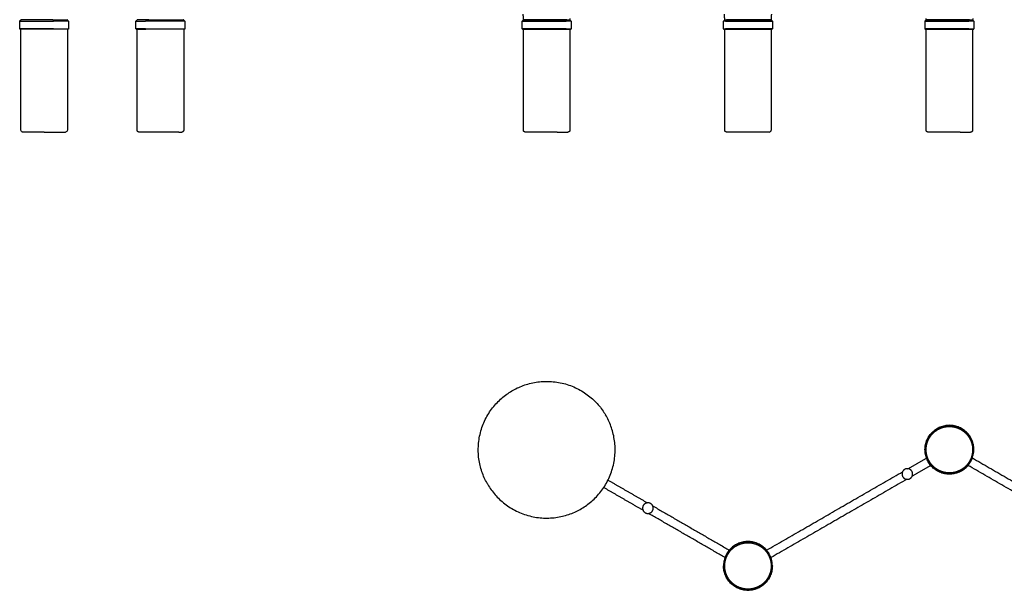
# Model space of a CAD drawing. Header units: millimetres. Extents: x -1480 to 1484, y -1111 to 1199.
# Tile 1 of 6: x -1480 to 2, y -1111 to -251. Entities that reach past the tile are written whole.
import ezdxf

# ---------------------------------------------------------------- set-up
doc = ezdxf.new("R2010")
doc.units = ezdxf.units.MM
doc.layers.add('1', color=7, linetype='Continuous', true_color=0x000000)
doc.layers.add('Make2D$Visibile$Curve', color=7, linetype='Continuous', true_color=0x000000)

msp = doc.modelspace()

# ---------------------------------------------------------------- linework, layer by layer
at = {"layer": '1'}
for points in [[(-722, -250.9), (-721.7, -251.1)], [(-115.8, -250.9), (-115.5, -251.1)]]:
    msp.add_lwpolyline(points, dxfattribs=at)
msp.add_arc((-352.1, -417.1), 3.11, 271.9953, 358.0047, dxfattribs=at)
at = {"layer": 'Make2D$Visibile$Curve'}
for points in [[(-652, -265.1), (-652, -417.2)], [(-419, -417.2), (-419, -265.1)], [(-45.8, -265.1), (-45.8, -417.2)]]:
    msp.add_lwpolyline(points, dxfattribs=at)
for points, degree in [([(-1480.3, -253.1), (-1479.3, -252.1), (-1478.3, -251.1)], 2), ([(-1478.3, -251.1), (-1478.4, -251), (-1478.4, -250.9), (-1478.5, -250.9)], 3), ([(-1408.5, -250.9), (-1408.6, -250.9), (-1408.7, -251), (-1408.8, -251.1)], 3), ([(-1408.8, -251.1), (-1407.8, -252.1), (-1406.8, -253.1)], 2), ([(-1305.2, -253.1), (-1304.2, -252.1), (-1303.2, -251.1)], 2), ([(-1303.2, -251.1), (-1303.2, -251), (-1303.3, -250.9), (-1303.4, -250.9)], 3), ([(-1233.4, -250.9), (-1233.5, -251), (-1233.7, -251.1)], 2), ([(-1233.7, -251.1), (-1232.7, -252.1), (-1231.7, -253.1)], 2), ([(-723.7, -253.1), (-722.7, -252.1), (-721.7, -251.1)], 2), ([(-722, -250.9), (-722.1, -246.9), (-722.2, -242.8)], 2), ([(-652, -250.9), (-652.1, -251), (-652.1, -251), (-652.2, -251.1)], 3), ([(-652.2, -251.1), (-651.2, -252.1), (-650.2, -253.1)], 2), ([(-651.9, -249.3), (-652, -250.1), (-652, -250.9)], 2), ([(-420.8, -253.1), (-419.8, -252.1), (-418.8, -251.1)], 2), ([(-419, -250.9), (-419.1, -246.9), (-419.2, -242.8)], 2), ([(-418.8, -251.1), (-418.9, -251), (-419, -250.9)], 2), ([(-349, -250.9), (-349.1, -251), (-349.2, -251), (-349.3, -251.1)], 3), ([(-349.3, -251.1), (-348.3, -252.1), (-347.3, -253.1)], 2), ([(-348.8, -242.8), (-348.9, -246.9), (-349, -250.9)], 2), ([(-117.5, -253.1), (-116.5, -252.1), (-115.5, -251.1)], 2), ([(-115.8, -250.9), (-115.8, -250.1), (-115.8, -249.3)], 2), ([(-45.8, -250.9), (-45.8, -251), (-45.9, -251), (-46, -251.1)], 3), ([(-46, -251.1), (-45, -252.1), (-44, -253.1)], 2), ([(-45.7, -249.3), (-45.7, -250.1), (-45.8, -250.9)], 2), ([(-1480.3, -264.8), (-1480.3, -259), (-1480.3, -253.1)], 2), ([(-1480, -265.1), (-1480.1, -265), (-1480.3, -264.8)], 2), ([(-1478.5, -417.2), (-1478.5, -341.2), (-1478.5, -265.1)], 2), ([(-1408.5, -265.1), (-1408.5, -341.2), (-1408.5, -417.2)], 2), ([(-1406.8, -264.8), (-1406.9, -265), (-1407.1, -265.1)], 2), ([(-1406.8, -253.1), (-1406.8, -259), (-1406.8, -264.8)], 2), ([(-1305.2, -264.8), (-1305.2, -259), (-1305.2, -253.1)], 2), ([(-1304.9, -265.1), (-1305, -265), (-1305.2, -264.8)], 2), ([(-1303.4, -417.2), (-1303.4, -341.2), (-1303.4, -265.1)], 2), ([(-1233.4, -265.1), (-1233.4, -341.2), (-1233.4, -417.2)], 2), ([(-1231.7, -264.8), (-1231.8, -265), (-1232, -265.1)], 2), ([(-1231.7, -253.1), (-1231.7, -259), (-1231.7, -264.8)], 2), ([(-723.7, -264.8), (-723.7, -259), (-723.7, -253.1)], 2), ([(-723.4, -265.1), (-723.6, -265), (-723.7, -264.8)], 2), ([(-722, -417.2), (-722, -341.2), (-722, -265.1)], 2), ([(-650.5, -265.1), (-650.4, -265), (-650.2, -264.8)], 2), ([(-650.2, -253.1), (-650.2, -259), (-650.2, -264.8)], 2), ([(-420.8, -264.8), (-420.8, -259), (-420.8, -253.1)], 2), ([(-420.8, -264.8), (-420.6, -265), (-420.5, -265.1)], 2), ([(-349, -265.1), (-349, -341.2), (-349, -417.2)], 2), ([(-347.3, -264.8), (-347.4, -265), (-347.6, -265.1)], 2), ([(-347.3, -253.1), (-347.3, -259), (-347.3, -264.8)], 2), ([(-117.5, -264.8), (-117.5, -259), (-117.5, -253.1)], 2), ([(-117.2, -265.1), (-117.4, -265), (-117.5, -264.8)], 2), ([(-115.8, -417.2), (-115.8, -341.2), (-115.8, -265.1)], 2), ([(-44.3, -265.1), (-44.1, -265), (-44, -264.8)], 2), ([(-44, -253.1), (-44, -259), (-44, -264.8)], 2), ([(-598.3, -846.3), (-598.5, -846.4), (-598.6, -846.5)], 2), ([(-143.3, -927.4), (-129.3, -919.3), (-115.3, -911.2)], 2), ([(-46.2, -911.1), (55.6, -969.9), (157.3, -1028.7)], 2), ([(-355.9, -1050.1), (-253.7, -991), (-151.4, -932)], 2), ([(-108.8, -922.4), (-122.8, -930.5), (-136.8, -938.6)], 2), ([(150.8, -1039.9), (49.1, -981.2), (-52.7, -922.4)], 2), ([(-594.7, -944.5), (-565, -961.6), (-535.4, -978.7)], 2), ([(-144.9, -943.3), (-247.2, -1002.3), (-349.4, -1061.3)], 2), ([(-775.3, -951), (-775.5, -951.1), (-775.6, -951.2)], 2), ([(-541.9, -990), (-571.5, -972.9), (-601.2, -955.7)], 2), ([(-527.3, -983.4), (-469.7, -1016.7), (-412, -1050)], 2), ([(-418.5, -1061.2), (-476.2, -1027.9), (-533.8, -994.6)], 2)]:
    msp.add_open_spline(points, degree=degree, dxfattribs=at)
for points, weights, degree, knots in [([(-1430.2, -251.1), (-1460.3, -251.1), (-1474.7, -251.1), (-1478.3, -251.1), (-1478.3, -251.1)], [1, 0.729796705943, 1, 0.915597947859, 0.883924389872], 2, [0, 0, 0, 65.106711, 65.106711, 85.443769, 85.443769, 85.443769]), ([(-1285.8, -251.1), (-1257.6, -251.1), (-1239.5, -251.1), (-1233.7, -251.1), (-1233.7, -251.1)], [1, 0.729796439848, 1, 0.893021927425, 0.870752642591], 2, [-130.213524, -130.213524, -130.213524, -65.106762, -65.106762, -39.329915, -39.329915, -39.329915]), ([(-722, -250.9), (-722, -250.9), (-704.5, -250.9), (-674.2, -250.9), (-656.7, -250.9)], [0.868334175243, 0.807028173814, 1, 0.707106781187, 1], 2, [23.885928, 23.885928, 23.885928, 70.0153, 70.0153, 140.030601, 140.030601, 140.030601]), ([(-659.4, -251.1), (-679.2, -251.1), (-706.3, -251.1), (-721.7, -251.1), (-721.7, -251.1)], [1, 0.729796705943, 1, 0.825576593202, 0.876343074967], 2, [0, 0, 0, 65.106711, 65.106711, 107.134824, 107.134824, 107.134824]), ([(-414.3, -250.9), (-396.8, -250.9), (-366.5, -250.9), (-349, -250.9), (-349, -250.9)], [1, 0.707106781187, 1, 0.806995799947, 0.86835475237], 2, [0, 0, 0, 70.0153, 70.0153, 116.152412, 116.152412, 116.152412]), ([(-349.3, -251.1), (-349.3, -251.1), (-368.6, -251.1), (-397.8, -251.1), (-414.1, -251.1)], [0.893495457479, 0.802741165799, 1, 0.729796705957, 1], 2, [17.576299, 17.576299, 17.576299, 65.106711, 65.106711, 130.213422, 130.213422, 130.213422]), ([(-115.8, -250.9), (-115.8, -250.9), (-98.3, -250.9), (-68, -250.9), (-50.5, -250.9)], [0.868334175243, 0.807028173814, 1, 0.707106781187, 1], 2, [23.885928, 23.885928, 23.885928, 70.0153, 70.0153, 140.030601, 140.030601, 140.030601]), ([(-53.2, -251.1), (-73, -251.1), (-100.1, -251.1), (-115.5, -251.1), (-115.5, -251.1)], [1, 0.729796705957, 1, 0.8255765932, 0.87634307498], 2, [0, 0, 0, 65.106711, 65.106711, 107.134824, 107.134824, 107.134824]), ([(-1480.3, -253.1), (-1480.3, -253.1), (-1477.5, -253.1), (-1463.4, -253.1), (-1429.4, -253.1)], [0.887266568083, 0.923818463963, 1, 0.707106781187, 1], 2, [54.382648, 54.382648, 54.382648, 73.5, 73.5, 147, 147, 147]), ([(-1429.4, -264.8), (-1463.4, -264.8), (-1477.5, -264.8), (-1480.3, -264.8), (-1480.3, -264.8)], [1, 0.707106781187, 1, 0.923818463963, 0.887266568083], 2, [0, 0, 0, 73.5, 73.5, 92.617352, 92.617352, 92.617352]), ([(-1429.6, -265.1), (-1463.2, -265.1), (-1477.2, -265.1), (-1480, -265.1), (-1480, -265.1)], [1, 0.707106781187, 1, 0.923818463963, 0.887266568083], 2, [-145.8, -145.8, -145.8, -72.9, -72.9, -53.938708, -53.938708, -53.938708]), ([(-1231.7, -253.1), (-1231.7, -253.1), (-1239.2, -253.1), (-1261.6, -253.1), (-1290.8, -253.1)], [0.857235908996, 0.876776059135, 1, 0.707106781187, 1], 2, [42.577606, 42.577606, 42.577606, 73.5, 73.5, 147, 147, 147]), ([(-1290.8, -264.8), (-1261.6, -264.8), (-1239.2, -264.8), (-1231.7, -264.8), (-1231.7, -264.8)], [1, 0.707106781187, 1, 0.876776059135, 0.857235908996], 2, [0, 0, 0, 73.5, 73.5, 104.422394, 104.422394, 104.422394]), ([(-1232, -265.1), (-1232, -265.1), (-1239.5, -265.1), (-1261.7, -265.1), (-1290.6, -265.1)], [0.857235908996, 0.876776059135, 1, 0.707106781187, 1], 2, [-103.569967, -103.569967, -103.569967, -72.9, -72.9, 0, 0, 0]), ([(-723.7, -253.1), (-723.7, -253.1), (-709.3, -253.1), (-680.2, -253.1), (-657.8, -253.1)], [0.857235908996, 0.830330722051, 1, 0.707106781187, 1], 2, [30.922394, 30.922394, 30.922394, 73.5, 73.5, 147, 147, 147]), ([(-657.8, -264.8), (-680.2, -264.8), (-709.3, -264.8), (-723.7, -264.8), (-723.7, -264.8)], [1, 0.707106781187, 1, 0.830330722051, 0.857235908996], 2, [0, 0, 0, 73.5, 73.5, 116.077606, 116.077606, 116.077606]), ([(-723.4, -265.1), (-723.4, -265.1), (-709.2, -265.1), (-680.2, -265.1), (-650.5, -265.1)], [0.857235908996, 0.830330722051, 1, 0.707106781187, 1], 2, [30.669967, 30.669967, 30.669967, 72.9, 72.9, 145.8, 145.8, 145.8]), ([(-420.5, -265.1), (-403.7, -265.1), (-370, -265.1), (-347.6, -265.1), (-347.6, -265.1)], [1, 0.707106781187, 1, 0.783288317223, 0.887266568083], 2, [0, 0, 0, 72.9, 72.9, 126.838708, 126.838708, 126.838708]), ([(-418, -253.1), (-403.9, -253.1), (-369.9, -253.1), (-347.3, -253.1), (-347.3, -253.1)], [1, 0.707106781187, 1, 0.783288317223, 0.887266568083], 2, [0, 0, 0, 73.5, 73.5, 127.882648, 127.882648, 127.882648]), ([(-347.3, -264.8), (-347.3, -264.8), (-369.9, -264.8), (-403.9, -264.8), (-418, -264.8)], [0.887266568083, 0.783288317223, 1, 0.707106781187, 1], 2, [19.117352, 19.117352, 19.117352, 73.5, 73.5, 147, 147, 147]), ([(-117.5, -253.1), (-117.5, -253.1), (-103.1, -253.1), (-74, -253.1), (-51.6, -253.1)], [0.857235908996, 0.830330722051, 1, 0.707106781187, 1], 2, [30.922394, 30.922394, 30.922394, 73.5, 73.5, 147, 147, 147]), ([(-51.6, -264.8), (-74, -264.8), (-103.1, -264.8), (-117.5, -264.8), (-117.5, -264.8)], [1, 0.707106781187, 1, 0.830330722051, 0.857235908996], 2, [0, 0, 0, 73.5, 73.5, 116.077606, 116.077606, 116.077606]), ([(-117.2, -265.1), (-117.2, -265.1), (-102.9, -265.1), (-74, -265.1), (-44.3, -265.1)], [0.857235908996, 0.830330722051, 1, 0.707106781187, 1], 2, [30.669967, 30.669967, 30.669967, 72.9, 72.9, 145.8, 145.8, 145.8]), ([(-1300.4, -420.2), (-1300.5, -420.2), (-1300.8, -420.2), (-1301.1, -420.2), (-1301.3, -420.1), (-1301.9, -419.9), (-1302.2, -419.7), (-1302.5, -419.4), (-1303.1, -418.8), (-1303.4, -418), (-1303.4, -417.2)], [1, 1, 1, 1, 1, 1, 1, 1, 1, 1.05719095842, 1.17157287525], 3, [0, 0, 0, 0, 0.436863, 0.436863, 1.056163, 1.056163, 2.36454, 2.36454, 2.36454, 4.781772, 4.781772, 4.781772, 4.781772]), ([(-1240.7, -420.2), (-1256.7, -420.2), (-1284.4, -420.2), (-1291.8, -420.2), (-1296.1, -420.2)], [1, 0.707106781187, 1, 0.900057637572, 0.868320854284], 2, [0, 0, 0, 64, 64, 83.13547, 83.13547, 83.13547]), ([(-1233.4, -417.2), (-1233.4, -418), (-1233.7, -418.8), (-1234.3, -419.4), (-1234.6, -419.7), (-1234.9, -419.9), (-1235.5, -420.1), (-1235.7, -420.2), (-1236, -420.2), (-1236.3, -420.2), (-1236.4, -420.2)], [0.868360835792, 0.783581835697, 0.741192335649, 0.741192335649, 0.741192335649, 0.741192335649, 0.741192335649, 0.741192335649, 0.741192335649, 0.741192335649, 0.741192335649], 3, [0, 0, 0, 0, 2.417232, 2.417232, 2.417232, 3.72561, 3.72561, 4.344909, 4.344909, 4.781772, 4.781772, 4.781772, 4.781772]), ([(-719, -420.2), (-719.1, -420.2), (-719.4, -420.2), (-719.7, -420.2), (-719.9, -420.1), (-720.5, -419.9), (-720.8, -419.7), (-721.1, -419.4), (-721.7, -418.8), (-722, -418), (-722, -417.2)], [1, 1, 1, 1, 1, 1, 1, 1, 1, 1.05719095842, 1.17157287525], 3, [0, 0, 0, 0, 0.436863, 0.436863, 1.056163, 1.056163, 2.36454, 2.36454, 2.36454, 4.781772, 4.781772, 4.781772, 4.781772]), ([(-671, -420.2), (-698.7, -420.2), (-714.7, -420.2), (-719, -420.2), (-719, -420.2)], [1, 0.707106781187, 1, 0.90012054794, 0.868360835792], 2, [0, 0, 0, 64, 64, 81.144749, 81.144749, 81.144749]), ([(-671, -420.2), (-663.6, -420.2), (-659.3, -420.2), (-655, -420.2), (-655, -420.2)], [0.868320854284, 0.900057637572, 1, 0.90012054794, 0.868360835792], 2, [42.161628, 42.161628, 42.161628, 64, 64, 81.144749, 81.144749, 81.144749]), ([(-652, -417.2), (-652, -418), (-652.3, -418.8), (-652.9, -419.4), (-653.2, -419.7), (-653.5, -419.9), (-654.1, -420.1), (-654.2, -420.2), (-654.6, -420.2), (-654.8, -420.2), (-655, -420.2)], [0.868360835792, 0.783581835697, 0.741192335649, 0.741192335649, 0.741192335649, 0.741192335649, 0.741192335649, 0.741192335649, 0.741192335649, 0.741192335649, 0.741192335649], 3, [0, 0, 0, 0, 2.417232, 2.417232, 2.417232, 3.72561, 3.72561, 4.344909, 4.344909, 4.781772, 4.781772, 4.781772, 4.781772]), ([(-416, -420.2), (-417.2, -420.2), (-418.1, -419.4), (-419, -418.5), (-419, -417.2)], [1, 0.853553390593, 0.853553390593, 0.853553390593, 1], 2, [0, 0, 0, 2.485281, 2.485281, 4.970563, 4.970563, 4.970563]), ([(-352, -420.2), (-352, -420.2), (-384, -420.2), (-416, -420.2), (-416, -420.2)], [1, 0.707106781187, 1, 0.707106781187, 1], 2, [0, 0, 0, 64, 64, 128, 128, 128]), ([(-112.8, -420.2), (-112.9, -420.2), (-113.2, -420.2), (-113.5, -420.2), (-113.7, -420.1), (-114.3, -419.9), (-114.6, -419.7), (-114.9, -419.4), (-115.5, -418.8), (-115.8, -418), (-115.8, -417.2)], [1, 1, 1, 1, 1, 1, 1, 1, 1, 1.05719095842, 1.17157287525], 3, [0, 0, 0, 0, 0.436863, 0.436863, 1.056163, 1.056163, 2.36454, 2.36454, 2.36454, 4.781772, 4.781772, 4.781772, 4.781772]), ([(-64.8, -420.2), (-92.5, -420.2), (-108.5, -420.2), (-112.8, -420.2), (-112.8, -420.2)], [1, 0.707106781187, 1, 0.90012054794, 0.868360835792], 2, [0, 0, 0, 64, 64, 81.144749, 81.144749, 81.144749]), ([(-64.8, -420.2), (-57.3, -420.2), (-53.1, -420.2), (-48.8, -420.2), (-48.8, -420.2)], [0.868320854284, 0.900057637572, 1, 0.90012054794, 0.868360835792], 2, [42.161628, 42.161628, 42.161628, 64, 64, 81.144749, 81.144749, 81.144749]), ([(-45.8, -417.2), (-45.8, -418), (-46.1, -418.8), (-46.6, -419.4), (-46.9, -419.7), (-47.3, -419.9), (-47.8, -420.1), (-48, -420.2), (-48.4, -420.2), (-48.6, -420.2), (-48.8, -420.2)], [0.868360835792, 0.783581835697, 0.741192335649, 0.741192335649, 0.741192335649, 0.741192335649, 0.741192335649, 0.741192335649, 0.741192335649, 0.741192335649, 0.741192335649], 3, [0, 0, 0, 0, 2.417232, 2.417232, 2.417232, 3.72561, 3.72561, 4.344909, 4.344909, 4.781772, 4.781772, 4.781772, 4.781772]), ([(-775.6, -951.2), (-828.1, -862.5), (-739.4, -810.1), (-650.7, -757.7), (-598.3, -846.3)], [1, 0.707106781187, 1, 0.707106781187, 1], 2, [0, 0, 0, 206, 206, 412, 412, 412]), ([(-775.6, -951.2), (-723.2, -1039.8), (-634.5, -987.4), (-545.9, -935), (-598.3, -846.3)], [1, 0.707106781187, 1, 0.707106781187, 1], 2, [-412, -412, -412, -206, -206, 0, 0, 0]), ([(-62.4, -930.5), (-94.2, -948.9), (-112.6, -917.1), (-131, -885.2), (-99.1, -866.9)], [1, 0.707106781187, 1, 0.707106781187, 1], 2, [0, 0, 0, 73.5, 73.5, 147, 147, 147]), ([(-99, -867.1), (-130.6, -885.3), (-112.3, -916.9), (-94.1, -948.5), (-62.5, -930.3)], [1, 0.707106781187, 1, 0.707106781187, 1], 2, [-145.8, -145.8, -145.8, -72.9, -72.9, 0, 0, 0]), ([(-63.3, -929), (-69.1, -932.3), (-75.7, -933.3), (-82.8, -934.4), (-89.8, -932.5), (-96.8, -930.6), (-102.5, -926.1), (-107.7, -922), (-111.1, -916.2), (-114.4, -910.4), (-115.4, -903.8), (-116.4, -896.6), (-114.6, -889.6), (-112.7, -882.6), (-108.2, -876.9), (-104, -871.7), (-98.3, -868.4)], [1, 0.926776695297, 0.890165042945, 0.853553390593, 0.853553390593, 0.853553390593, 0.890165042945, 0.926776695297, 1, 0.926776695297, 0.890165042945, 0.853553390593, 0.853553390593, 0.853553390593, 0.890165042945, 0.926776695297, 1], 2, [0, 0, 0, 13.35205, 13.35205, 27.849525, 27.849525, 42.346999, 42.346999, 55.699049, 55.699049, 69.051099, 69.051099, 83.548574, 83.548574, 98.046048, 98.046048, 111.398098, 111.398098, 111.398098]), ([(-62.4, -930.5), (-30.6, -912.1), (-48.9, -880.3), (-67.3, -848.5), (-99.1, -866.9)], [1, 0.707106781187, 1, 0.707106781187, 1], 2, [0, 0, 0, 73.5, 73.5, 147, 147, 147]), ([(-62.5, -930.3), (-31, -912), (-49.2, -880.5), (-67.4, -848.9), (-99, -867.1)], [1, 0.707106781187, 1, 0.707106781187, 1], 2, [-145.8, -145.8, -145.8, -72.9, -72.9, 0, 0, 0]), ([(-98.3, -868.4), (-92.5, -865), (-85.9, -864.1), (-78.7, -863), (-71.7, -864.9), (-64.7, -866.8), (-59, -871.3), (-53.8, -875.4), (-50.5, -881.2), (-47.1, -887), (-46.1, -893.6), (-45.1, -900.7), (-47, -907.7), (-48.8, -914.7), (-53.3, -920.4), (-57.5, -925.7), (-63.3, -929)], [1, 0.926776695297, 0.890165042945, 0.853553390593, 0.853553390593, 0.853553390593, 0.890165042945, 0.926776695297, 1, 0.926776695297, 0.890165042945, 0.853553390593, 0.853553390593, 0.853553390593, 0.890165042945, 0.926776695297, 1], 2, [0, 0, 0, 13.35205, 13.35205, 27.849525, 27.849525, 42.346999, 42.346999, 55.699049, 55.699049, 69.051099, 69.051099, 83.548574, 83.548574, 98.046048, 98.046048, 111.398098, 111.398098, 111.398098]), ([(-136.1, -935.3), (-136.1, -927.3), (-144.1, -927.3), (-152.1, -927.3), (-152.1, -935.3)], [1, 0.707106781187, 1, 0.707106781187, 1], 2, [-32, -32, -32, -16, -16, 0, 0, 0]), ([(-152.1, -935.3), (-152.1, -943.3), (-144.1, -943.3), (-136.1, -943.3), (-136.1, -935.3)], [1, 0.707106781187, 1, 0.707106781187, 1], 2, [-32, -32, -32, -16, -16, 0, 0, 0]), ([(-526.6, -986.7), (-526.6, -978.7), (-534.6, -978.7), (-542.6, -978.7), (-542.6, -986.7)], [1, 0.707106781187, 1, 0.707106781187, 1], 2, [-32, -32, -32, -16, -16, 0, 0, 0]), ([(-542.6, -986.7), (-542.6, -994.7), (-534.6, -994.7), (-526.6, -994.7), (-526.6, -986.7)], [1, 0.707106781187, 1, 0.707106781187, 1], 2, [-32, -32, -32, -16, -16, 0, 0, 0]), ([(-347.3, -1073.8), (-347.3, -1037), (-384, -1037), (-420.8, -1037), (-420.8, -1073.8)], [1, 0.707106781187, 1, 0.707106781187, 1], 2, [0, 0, 0, 73.5, 73.5, 147, 147, 147]), ([(-347.6, -1073.8), (-347.6, -1037.3), (-384, -1037.3), (-420.5, -1037.3), (-420.5, -1073.8)], [1, 0.707106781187, 1, 0.707106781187, 1], 2, [-145.8, -145.8, -145.8, -72.9, -72.9, 0, 0, 0]), ([(-419, -1073.8), (-419, -1067.1), (-416.5, -1060.9), (-413.9, -1054.2), (-408.7, -1049), (-403.6, -1043.9), (-396.9, -1041.3), (-390.7, -1038.8), (-384, -1038.8), (-377.3, -1038.8), (-371.1, -1041.3), (-364.4, -1043.9), (-359.3, -1049), (-354.1, -1054.2), (-351.5, -1060.9), (-349, -1067.1), (-349, -1073.8)], [1, 0.926776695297, 0.890165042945, 0.853553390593, 0.853553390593, 0.853553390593, 0.890165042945, 0.926776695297, 1, 0.926776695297, 0.890165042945, 0.853553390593, 0.853553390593, 0.853553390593, 0.890165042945, 0.926776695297, 1], 2, [0, 0, 0, 13.35205, 13.35205, 27.849525, 27.849525, 42.346999, 42.346999, 55.699049, 55.699049, 69.051099, 69.051099, 83.548574, 83.548574, 98.046048, 98.046048, 111.398098, 111.398098, 111.398098]), ([(-347.3, -1073.8), (-347.3, -1110.5), (-384, -1110.5), (-420.8, -1110.5), (-420.8, -1073.8)], [1, 0.707106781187, 1, 0.707106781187, 1], 2, [0, 0, 0, 73.5, 73.5, 147, 147, 147]), ([(-420.5, -1073.8), (-420.5, -1110.2), (-384, -1110.2), (-347.6, -1110.2), (-347.6, -1073.8)], [1, 0.707106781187, 1, 0.707106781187, 1], 2, [-145.8, -145.8, -145.8, -72.9, -72.9, 0, 0, 0]), ([(-349, -1073.8), (-349, -1080.5), (-351.5, -1086.7), (-354.1, -1093.4), (-359.3, -1098.5), (-364.4, -1103.7), (-371.1, -1106.3), (-377.3, -1108.8), (-384, -1108.8), (-390.7, -1108.8), (-396.9, -1106.3), (-403.6, -1103.7), (-408.8, -1098.5), (-413.9, -1093.4), (-416.5, -1086.7), (-419, -1080.5), (-419, -1073.8)], [1, 0.926776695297, 0.890165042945, 0.853553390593, 0.853553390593, 0.853553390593, 0.890165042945, 0.926776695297, 1, 0.926776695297, 0.890165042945, 0.853553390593, 0.853553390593, 0.853553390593, 0.890165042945, 0.926776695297, 1], 2, [0, 0, 0, 13.35205, 13.35205, 27.849525, 27.849525, 42.346999, 42.346999, 55.699049, 55.699049, 69.051099, 69.051099, 83.548574, 83.548574, 98.046048, 98.046048, 111.398098, 111.398098, 111.398098])]:
    msp.add_rational_spline(points, weights, degree=degree, knots=knots, dxfattribs=at)
for points, weights in [([(-1430.2, -251.1), (-1428.1, -251.1), (-1426.1, -251.1)], [1, 0.997871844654, 1]), ([(-1426.1, -251.1), (-1408.8, -251.1), (-1408.8, -251.1)], [1, 0.814133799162, 0.883972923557]), ([(-1289.6, -251.1), (-1303.2, -251.1), (-1303.2, -251.1)], [1, 0.836838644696, 0.870726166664]), ([(-1285.8, -251.1), (-1287.8, -251.1), (-1289.6, -251.1)], [1, 0.997871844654, 1]), ([(-656.9, -251.1), (-658, -251.1), (-659.4, -251.1)], [1, 0.997871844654, 1]), ([(-656.9, -251.1), (-652.2, -251.1), (-652.2, -251.1)], [1, 0.904272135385, 0.87637331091]), ([(-656.7, -250.9), (-652, -250.9), (-652, -250.9)], [1, 0.900078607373, 0.868334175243]), ([(-419, -250.9), (-419, -250.9), (-414.3, -250.9)], [0.86835475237, 0.90011098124, 1]), ([(-418.8, -251.1), (-418.7, -251.1), (-416.1, -251.1)], [0.893555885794, 0.927121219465, 1]), ([(-414.1, -251.1), (-415.2, -251.1), (-416.1, -251.1)], [1, 0.997871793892, 1]), ([(-50.7, -251.1), (-51.8, -251.1), (-53.2, -251.1)], [1, 0.997871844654, 1]), ([(-50.7, -251.1), (-46, -251.1), (-46, -251.1)], [1, 0.904272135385, 0.87637331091]), ([(-50.5, -250.9), (-45.8, -250.9), (-45.8, -250.9)], [1, 0.900078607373, 0.868334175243]), ([(-1407.1, -265.1), (-1407.1, -265.1), (-1429.6, -265.1)], [0.887266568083, 0.783288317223, 1]), ([(-1406.8, -253.1), (-1406.8, -253.1), (-1429.4, -253.1)], [0.887266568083, 0.783288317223, 1]), ([(-1429.4, -264.8), (-1406.8, -264.8), (-1406.8, -264.8)], [1, 0.783288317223, 0.887266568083]), ([(-1305.2, -253.1), (-1305.2, -253.1), (-1290.8, -253.1)], [0.857235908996, 0.830330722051, 1]), ([(-1290.8, -264.8), (-1305.2, -264.8), (-1305.2, -264.8)], [1, 0.830330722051, 0.857235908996]), ([(-1304.9, -265.1), (-1304.9, -265.1), (-1290.6, -265.1)], [0.857235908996, 0.830330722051, 1]), ([(-650.2, -253.1), (-650.2, -253.1), (-657.8, -253.1)], [0.857235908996, 0.876776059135, 1]), ([(-657.8, -264.8), (-650.2, -264.8), (-650.2, -264.8)], [1, 0.876776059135, 0.857235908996]), ([(-418, -253.1), (-420.8, -253.1), (-420.8, -253.1)], [1, 0.923818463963, 0.887266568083]), ([(-420.8, -264.8), (-420.8, -264.8), (-418, -264.8)], [0.887266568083, 0.923818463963, 1]), ([(-44, -253.1), (-44, -253.1), (-51.6, -253.1)], [0.857235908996, 0.876776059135, 1]), ([(-51.6, -264.8), (-44, -264.8), (-44, -264.8)], [1, 0.876776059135, 0.857235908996]), ([(-1443.5, -420.2), (-1475.5, -420.2), (-1475.5, -420.2)], [1, 0.707119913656, 0.999973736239]), ([(-1443.5, -420.2), (-1411.5, -420.2), (-1411.5, -420.2)], [1, 0.707119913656, 0.999973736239]), ([(-1296.1, -420.2), (-1300.4, -420.2), (-1300.4, -420.2)], [1, 0.90012054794, 0.868360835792]), ([(-1240.7, -420.2), (-1236.4, -420.2), (-1236.4, -420.2)], [1, 0.90012054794, 0.868360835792])]:
    msp.add_rational_spline(points, weights, degree=2, dxfattribs=at)
for points, knots in [([(-1475.5, -420.2), (-1475.7, -420.2), (-1475.9, -420.2), (-1476.3, -420.2), (-1476.4, -420.1), (-1477, -419.9), (-1477.4, -419.7), (-1477.6, -419.4), (-1478.2, -418.8), (-1478.5, -418), (-1478.5, -417.2)], [0, 0, 0, 0, 0.436863, 0.436863, 1.056163, 1.056163, 2.36454, 2.36454, 2.36454, 4.781775, 4.781775, 4.781775, 4.781775]), ([(-1408.5, -417.2), (-1408.5, -418), (-1408.8, -418.8), (-1409.4, -419.4), (-1409.9, -419.8), (-1410.5, -420.1), (-1411.2, -420.2), (-1411.3, -420.2), (-1411.5, -420.2), (-1411.5, -420.2), (-1411.5, -420.2)], [0, 0, 0, 0, 2.417235, 2.417235, 2.417235, 4.293415, 4.293415, 4.464194, 4.464194, 4.910804, 4.910804, 4.910804, 4.910804])]:
    msp.add_open_spline(points, degree=3, knots=knots, dxfattribs=at)

doc.saveas('drawing.dxf')
